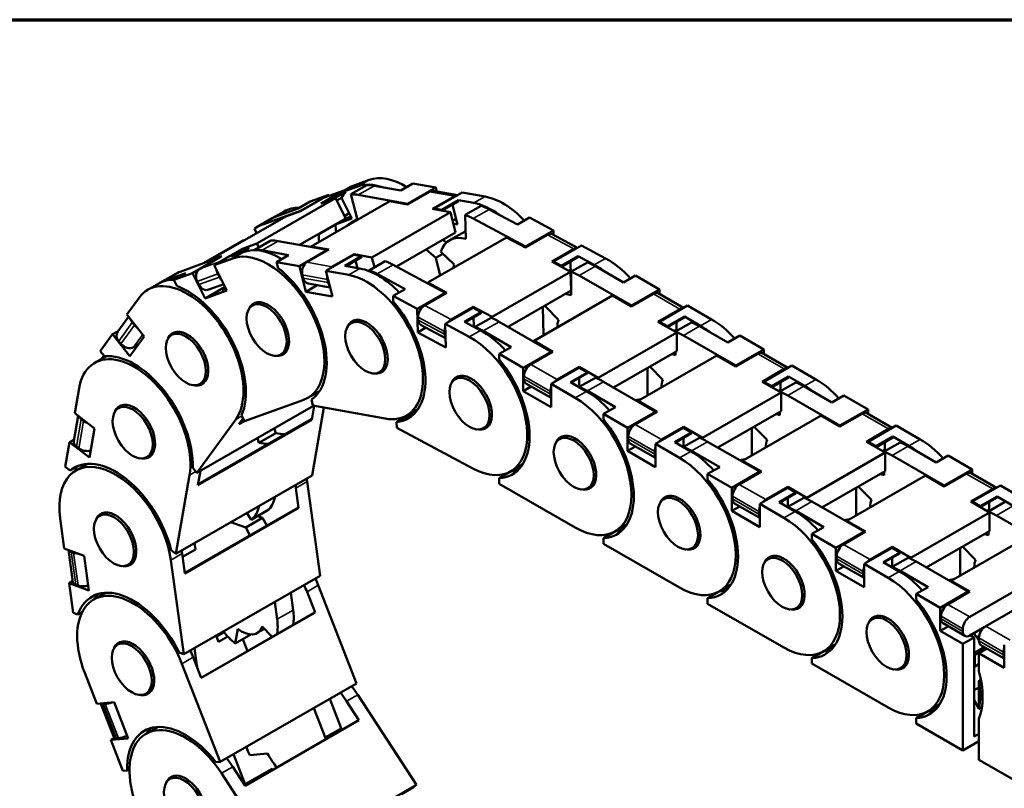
# Model space of a CAD drawing. Header units: millimetres. Extents: x 10 to 330, y 10 to 239.
# Tile 7 of 8: x 242 to 288, y 195 to 232. Entities that reach past the tile are written whole.
import ezdxf

# ---------------------------------------------------------------- set-up
doc = ezdxf.new("R2010")
doc.units = ezdxf.units.MM
doc.header["$LTSCALE"] = 0.3
for name, color, linetype, lineweight in [('경계(ISO)', 7, 'Continuous', 70), ('외형선(ISO)', 7, 'Continuous', 50), ('좁은 외형선(ISO)', 4, 'Continuous', 35)]:
    doc.layers.add(name, color=color, linetype=linetype, lineweight=lineweight)

msp = doc.modelspace()

# ---------------------------------------------------------------- linework, layer by layer
at = {"layer": '경계(ISO)'}
msp.add_line((186, 231.6), (330, 231.6), dxfattribs=at)
at = {"layer": '외형선(ISO)'}
for p, q in [((256.374, 222.977), (257.694, 223.737)), ((258.044, 223.754), (257.459, 223.54)), ((257.694, 223.737), (258.572, 224.058)), ((257.715, 223.381), (258.469, 223.815)), ((258.817, 223.786), (260.066, 223.561)), ((260.066, 223.561), (260.632, 223.887)), ((261.702, 223.694), (260.382, 222.934)), ((260.632, 223.887), (261.702, 223.694)), ((261.748, 223.513), (261.702, 223.694)), ((256.995, 223.196), (253.299, 221.068)), ((255.342, 222.592), (256.379, 223.189)), ((256.671, 223.363), (255.351, 222.603)), ((255.793, 223.043), (256.671, 223.363)), ((257.345, 223.542), (256.307, 222.945)), ((256.307, 222.945), (256.995, 223.196)), ((257.391, 223.564), (256.426, 223.211)), ((257.459, 223.54), (256.667, 223.084)), ((256.697, 223.31), (256.671, 223.363)), ((256.872, 223.151), (257.479, 223.5)), ((256.995, 223.196), (257.471, 222.245)), ((257.275, 223.217), (257.049, 223.087)), ((257.762, 222.245), (257.275, 223.217)), ((257.479, 223.5), (257.459, 223.54)), ((258.019, 222.18), (257.715, 223.381)), ((260.382, 222.934), (258.063, 223.351)), ((260.38, 222.906), (261.417, 223.503)), ((262.595, 223.291), (261.557, 222.694)), ((262.721, 223.338), (261.601, 223.539)), ((261.631, 222.71), (262.951, 223.47)), ((262.951, 223.47), (264.021, 223.277)), ((254.204, 222.343), (255.228, 222.717)), ((255.228, 222.717), (255.793, 223.043)), ((259.542, 223.057), (255.846, 220.929)), ((256.667, 223.084), (256.374, 222.977)), ((256.378, 222.97), (256.374, 222.977)), ((256.667, 223.084), (256.67, 223.077)), ((259.542, 223.057), (260.38, 222.906)), ((260.382, 222.934), (260.388, 222.911)), ((261.638, 222.68), (261.631, 222.71)), ((261.988, 222.645), (261.631, 222.71)), ((262.78, 223.101), (261.988, 222.645)), ((262.011, 222.613), (262.79, 223.061)), ((262.728, 221.958), (262.493, 222.89)), ((263.493, 222.973), (262.78, 223.101)), ((262.79, 223.061), (262.78, 223.101)), ((263.092, 222.409), (263.846, 222.844)), ((254.655, 222.341), (250.959, 220.213)), ((254.008, 222.251), (253.253, 221.817)), ((255.351, 222.603), (253.45, 221.909)), ((254.574, 222.577), (254.046, 222.273)), ((254.655, 222.341), (255.342, 222.592)), ((257.471, 222.245), (255.304, 220.998)), ((255.351, 222.603), (255.353, 222.598)), ((256.995, 221.965), (257.762, 222.245)), ((257.64, 222.487), (257.415, 222.358)), ((257.715, 222.339), (257.469, 222.249)), ((262.396, 222.543), (258.7, 220.415)), ((261.557, 222.694), (262.396, 222.543)), ((261.988, 222.645), (261.995, 222.616)), ((262.396, 222.543), (262.64, 221.578)), ((263.124, 221.284), (263.092, 222.409)), ((264.222, 222.673), (265.542, 221.964)), ((265.542, 221.964), (266.107, 222.29)), ((266.107, 222.29), (267.238, 221.683)), ((256.203, 221.509), (256.995, 221.965)), ((257.721, 222.051), (258.009, 222.218)), ((262.661, 222.223), (262.5, 222.131)), ((262.535, 221.993), (262.728, 221.958)), ((265.918, 220.923), (263.468, 222.239)), ((253.283, 221.551), (253.174, 221.768)), ((256.173, 221.498), (256.203, 221.509)), ((262.64, 221.578), (259.862, 219.978)), ((265.032, 221.356), (261.336, 219.228)), ((262.359, 221.217), (263.113, 221.651)), ((265.032, 221.356), (265.918, 220.881)), ((267.238, 221.683), (265.918, 220.923)), ((265.918, 220.881), (266.955, 221.478)), ((268.366, 220.864), (267.18, 221.501)), ((267.244, 221.466), (267.238, 221.683)), ((252.663, 221.224), (250.778, 220.138)), ((252.104, 220.456), (252.896, 220.912)), ((252.916, 220.873), (252.346, 220.545)), ((252.896, 220.912), (252.603, 220.805)), ((252.612, 220.816), (253.299, 221.068)), ((252.663, 221.224), (252.68, 221.203)), ((252.896, 220.912), (252.916, 220.873)), ((253.944, 221.209), (253.19, 220.775)), ((253.299, 221.068), (253.388, 220.889)), ((256.611, 220.763), (254.292, 221.18)), ((255.846, 220.929), (256.684, 220.778)), ((255.846, 220.929), (255.853, 220.899)), ((262.205, 221.102), (262.049, 221.237)), ((265.918, 220.923), (265.919, 220.881)), ((267.237, 220.214), (268.557, 220.974)), ((268.557, 220.974), (269.688, 220.367)), ((251.58, 220.431), (249.679, 219.737)), ((250.26, 219.671), (251.58, 220.431)), ((251.647, 220.464), (250.609, 219.867)), ((250.959, 220.213), (251.647, 220.464)), ((252.603, 220.805), (251.283, 220.045)), ((251.575, 220.219), (252.612, 220.816)), ((251.58, 220.431), (251.582, 220.427)), ((252.689, 220.67), (252.104, 220.456)), ((252.612, 220.816), (252.615, 220.81)), ((253.19, 220.775), (253.195, 220.753)), ((253.538, 220.745), (254.786, 220.521)), ((254.786, 220.521), (254.221, 220.195)), ((255.291, 220.002), (256.611, 220.763)), ((256.684, 220.778), (255.647, 220.181)), ((257.86, 220.538), (256.54, 219.778)), ((256.611, 220.763), (256.617, 220.739)), ((256.825, 219.969), (257.862, 220.566)), ((257.424, 220.018), (258.216, 220.474)), ((258.227, 220.433), (257.485, 220.007)), ((258.216, 220.474), (257.86, 220.538)), ((257.862, 220.566), (257.869, 220.536)), ((257.862, 220.566), (258.7, 220.415)), ((258.216, 220.474), (258.227, 220.433)), ((258.7, 220.415), (258.818, 219.948)), ((261.257, 220.781), (261.707, 220.392)), ((261.707, 220.392), (262.04, 220.583)), ((262.571, 220.077), (261.943, 220.675)), ((268.199, 220.81), (267.162, 220.213)), ((268.406, 220.468), (267.614, 220.012)), ((267.615, 219.975), (268.407, 220.431)), ((269.16, 220.063), (268.406, 220.468)), ((268.407, 220.431), (268.406, 220.468)), ((250.959, 220.213), (250.963, 220.206)), ((251.283, 220.045), (252.161, 220.366)), ((251.283, 220.045), (251.878, 218.857)), ((254.221, 220.195), (255.291, 220.002)), ((254.221, 220.195), (254.293, 219.908)), ((255.596, 218.795), (255.291, 220.002)), ((258.138, 219.889), (257.424, 220.018)), ((257.937, 220.267), (258.028, 219.909)), ((259.321, 220.238), (258.567, 219.803)), ((262.147, 218.751), (259.697, 220.067)), ((261.707, 220.392), (261.916, 219.562)), ((267.162, 220.213), (268.048, 219.737)), ((267.238, 220.171), (267.237, 220.214)), ((267.614, 220.012), (267.237, 220.214)), ((267.614, 220.012), (267.615, 219.975)), ((268.061, 219.563), (268.042, 220.22)), ((268.079, 219.743), (268.833, 220.178)), ((269.211, 219.992), (270.53, 219.232)), ((249.482, 219.645), (248.728, 219.211)), ((248.924, 219.303), (249.948, 219.677)), ((249.948, 219.677), (249.382, 219.351)), ((249.382, 219.351), (250.26, 219.671)), ((250.855, 218.483), (250.26, 219.671)), ((251.456, 219.631), (251.528, 219.488)), ((255.43, 219.586), (255.467, 219.441)), ((256.54, 219.778), (256.845, 218.571)), ((256.54, 219.778), (257.61, 219.585)), ((258.567, 219.803), (258.568, 219.767)), ((258.943, 219.633), (260.262, 218.924)), ((268.048, 219.737), (264.352, 217.609)), ((268.053, 219.825), (267.971, 219.778)), ((268.048, 219.737), (268.073, 218.851)), ((268.052, 219.567), (268.061, 219.563)), ((268.079, 218.636), (268.079, 219.743)), ((270.908, 218.146), (268.456, 219.558)), ((270.53, 219.232), (271.096, 219.558)), ((271.096, 219.558), (272.227, 218.906)), ((248.69, 219.189), (248.162, 218.885)), ((249.382, 219.351), (249.524, 219.069)), ((250.491, 219.278), (250.563, 219.135)), ((251.795, 219.024), (250.855, 218.483)), ((251.039, 218.894), (251.733, 219.148)), ((256.131, 219.103), (255.596, 218.795)), ((255.707, 219.179), (256.738, 218.994)), ((256.445, 219.047), (256.438, 219.043)), ((256.438, 219.043), (256.739, 218.989)), ((256.608, 219.374), (256.644, 219.229)), ((261.336, 219.228), (262.222, 218.752)), ((261.336, 219.228), (261.338, 219.186)), ((251.878, 218.857), (250.855, 218.483)), ((251.816, 218.982), (251.64, 218.881)), ((251.64, 218.881), (251.831, 218.951)), ((256.845, 218.571), (255.596, 218.795)), ((260.262, 218.924), (259.696, 218.598)), ((259.696, 218.598), (260.827, 217.991)), ((259.696, 218.598), (259.704, 218.335)), ((260.827, 217.991), (262.147, 218.751)), ((262.222, 218.752), (261.185, 218.155)), ((262.147, 218.751), (262.148, 218.71)), ((268.073, 218.851), (265.107, 217.143)), ((270.021, 218.613), (266.326, 216.485)), ((270.021, 218.613), (270.908, 218.103)), ((272.227, 218.906), (270.908, 218.146)), ((270.908, 218.103), (271.945, 218.7)), ((273.359, 218.038), (272.171, 218.722)), ((272.227, 218.689), (272.227, 218.906)), ((247.177, 217.719), (247.754, 218.513)), ((253.352, 218.304), (253.086, 218.152)), ((262.429, 217.487), (263.466, 218.084)), ((263.466, 218.084), (263.467, 218.042)), ((263.466, 218.084), (264.352, 217.609)), ((266.741, 218.084), (266.779, 216.746)), ((267.482, 217.477), (266.862, 218.095)), ((270.908, 218.146), (270.908, 218.103)), ((272.227, 217.386), (273.547, 218.146)), ((273.547, 218.146), (274.679, 217.494)), ((246.754, 216.922), (247.258, 217.617)), ((247.177, 217.719), (247.989, 216.696)), ((260.858, 216.883), (260.827, 217.991)), ((263.466, 218.042), (262.146, 217.282)), ((263.051, 217.384), (263.843, 217.84)), ((263.844, 217.803), (263.085, 217.366)), ((263.843, 217.84), (263.466, 218.042)), ((263.843, 217.84), (263.844, 217.803)), ((273.189, 217.983), (272.152, 217.386)), ((273.397, 217.625), (272.605, 217.169)), ((274.151, 217.19), (273.397, 217.625)), ((273.397, 217.588), (273.397, 217.625)), ((247.434, 217.345), (247.531, 217.222)), ((257.99, 217.47), (257.724, 217.318)), ((260.875, 217.594), (260.879, 217.461)), ((260.985, 217.246), (262.165, 216.612)), ((262.146, 217.282), (262.178, 216.175)), ((262.146, 217.282), (263.277, 216.675)), ((263.805, 216.979), (263.051, 217.384)), ((263.445, 217.172), (263.491, 217.198)), ((263.48, 217.593), (263.491, 217.198)), ((263.491, 217.198), (263.578, 217.152)), ((264.308, 217.572), (263.554, 217.137)), ((264.352, 217.609), (264.353, 217.553)), ((267.136, 215.974), (264.685, 217.386)), ((272.152, 217.386), (273.038, 216.875)), ((272.227, 217.342), (272.227, 217.386)), ((272.605, 217.169), (272.227, 217.386)), ((272.605, 217.132), (273.397, 217.588)), ((272.605, 217.169), (272.605, 217.132)), ((272.982, 216.92), (273.736, 217.355)), ((273.019, 216.942), (273.019, 217.371)), ((274.113, 217.169), (275.433, 216.409)), ((245.929, 215.999), (246.505, 216.793)), ((246.505, 216.793), (246.771, 216.946)), ((247.316, 215.77), (246.505, 216.793)), ((247.989, 216.696), (247.316, 215.77)), ((249.55, 216.915), (249.284, 216.762)), ((261.246, 217.106), (260.858, 216.883)), ((262.178, 216.175), (260.858, 216.883)), ((262.119, 216.926), (262.123, 216.793)), ((263.554, 217.137), (263.554, 217.114)), ((263.931, 216.952), (265.251, 216.191)), ((273.038, 216.875), (269.343, 214.747)), ((273.019, 217.013), (272.909, 216.95)), ((272.982, 216.908), (272.982, 216.92)), ((273.038, 216.875), (273.038, 216.003)), ((275.81, 215.323), (273.359, 216.734)), ((275.433, 216.409), (275.999, 216.734)), ((275.999, 216.734), (277.13, 216.083)), ((246.8, 216.472), (246.898, 216.349)), ((247.707, 216.309), (247.494, 216.186)), ((266.326, 216.485), (267.212, 215.974)), ((266.326, 216.485), (266.326, 216.441)), ((245.929, 215.999), (246.121, 215.756)), ((245.993, 215.633), (246.101, 215.782)), ((254.684, 215.994), (254.417, 215.841)), ((265.251, 216.191), (264.685, 215.866)), ((264.685, 215.866), (265.816, 215.214)), ((264.685, 215.866), (264.685, 215.607)), ((265.816, 215.214), (267.136, 215.974)), ((267.212, 215.974), (266.175, 215.377)), ((267.136, 215.974), (267.136, 215.931)), ((273.038, 216.003), (270.062, 214.289)), ((274.924, 215.79), (271.228, 213.661)), ((272.982, 215.812), (272.982, 215.971)), ((274.924, 215.79), (275.81, 215.279)), ((277.13, 216.083), (275.81, 215.323)), ((275.81, 215.279), (276.847, 215.877)), ((278.262, 215.214), (277.073, 215.899)), ((277.13, 215.866), (277.13, 216.083)), ((246.193, 215.749), (245.665, 215.445)), ((275.81, 215.323), (275.81, 215.279)), ((277.13, 214.563), (278.45, 215.323)), ((278.45, 215.323), (279.581, 214.671)), ((259.322, 215.16), (259.055, 215.007)), ((262.89, 214.839), (262.624, 214.686)), ((265.816, 214.124), (265.816, 215.214)), ((268.456, 215.214), (267.136, 214.454)), ((267.419, 214.66), (268.456, 215.258)), ((268.041, 214.541), (268.833, 214.997)), ((268.833, 214.961), (268.073, 214.523)), ((268.456, 215.258), (268.456, 215.214)), ((268.456, 215.258), (269.343, 214.747)), ((268.833, 214.997), (268.456, 215.214)), ((268.833, 214.997), (268.833, 214.961)), ((271.662, 215.211), (271.662, 213.911)), ((272.384, 214.653), (271.765, 215.27)), ((278.092, 215.16), (277.055, 214.563)), ((250.882, 214.605), (250.615, 214.451)), ((265.854, 214.822), (265.854, 214.691)), ((265.948, 214.483), (267.136, 213.799)), ((267.136, 214.454), (267.136, 213.364)), ((267.136, 214.454), (268.268, 213.803)), ((268.796, 214.107), (268.041, 214.541)), ((268.384, 214.344), (268.456, 214.386)), ((269.211, 214.748), (268.456, 214.314)), ((268.456, 214.743), (268.456, 214.386)), ((268.456, 214.386), (268.518, 214.35)), ((269.343, 214.747), (269.343, 214.691)), ((272.039, 213.151), (269.588, 214.563)), ((277.055, 214.563), (277.941, 214.052)), ((277.13, 214.519), (277.13, 214.563)), ((277.507, 214.345), (277.13, 214.563)), ((278.299, 214.802), (277.507, 214.345)), ((277.507, 214.309), (278.299, 214.765)), ((277.884, 214.097), (278.639, 214.531)), ((277.922, 214.119), (277.922, 214.548)), ((279.053, 214.367), (278.299, 214.802)), ((278.299, 214.765), (278.299, 214.802)), ((244.728, 213.086), (244.932, 214.255)), ((256.218, 214.108), (255.69, 213.804)), ((266.194, 214.341), (265.816, 214.124)), ((267.136, 213.364), (265.816, 214.124)), ((267.099, 214.105), (267.099, 213.974)), ((268.456, 214.314), (268.456, 214.302)), ((268.833, 214.128), (270.153, 213.368)), ((277.941, 214.052), (274.245, 211.924)), ((277.507, 214.345), (277.507, 214.309)), ((277.922, 214.19), (277.812, 214.127)), ((277.884, 214.085), (277.884, 214.097)), ((277.941, 214.052), (277.941, 213.18)), ((280.713, 212.499), (278.261, 213.911)), ((279.016, 214.345), (280.336, 213.585)), ((280.336, 213.585), (280.901, 213.911)), ((280.901, 213.911), (282.033, 213.26)), ((247.053, 213.475), (246.787, 213.322)), ((255.494, 213.712), (252.715, 212.697)), ((255.859, 213.722), (255.931, 213.435)), ((271.353, 213.733), (271.104, 213.69)), ((271.228, 213.661), (272.114, 213.151)), ((271.228, 213.661), (271.228, 213.618)), ((244.728, 213.086), (245.655, 212.355)), ((255.955, 213.431), (250.472, 210.273)), ((255.872, 212.773), (255.986, 213.425)), ((256.447, 213.342), (255.891, 210.154)), ((259.321, 212.825), (255.931, 213.435)), ((260.431, 212.984), (259.865, 212.659)), ((260.856, 213.274), (260.328, 212.97)), ((260.43, 213.028), (260.431, 212.984)), ((270.153, 213.368), (269.588, 213.042)), ((269.588, 213.042), (270.719, 212.391)), ((269.588, 213.042), (269.588, 212.784)), ((270.719, 212.391), (272.039, 213.151)), ((272.114, 213.151), (271.077, 212.554)), ((272.039, 213.151), (272.039, 213.108)), ((277.941, 213.18), (274.965, 211.466)), ((277.884, 212.989), (277.884, 213.148)), ((282.033, 213.26), (280.713, 212.499)), ((280.713, 212.456), (281.75, 213.053)), ((283.165, 212.391), (281.976, 213.075)), ((282.033, 213.043), (282.033, 213.26)), ((244.686, 211.775), (244.892, 212.956)), ((245.036, 212.798), (245.148, 212.711)), ((252.297, 212.787), (250.472, 210.273)), ((250.517, 209.689), (255.872, 212.773)), ((255.841, 212.797), (250.525, 209.736)), ((252.441, 212.562), (252.644, 212.841)), ((252.441, 212.562), (252.707, 212.715)), ((252.687, 212.753), (252.503, 212.647)), ((252.574, 212.979), (252.715, 212.697)), ((255.872, 212.773), (255.841, 212.797)), ((259.865, 212.659), (259.873, 212.396)), ((264.221, 212.528), (263.955, 212.375)), ((279.827, 212.966), (276.131, 210.838)), ((279.827, 212.966), (280.713, 212.456)), ((245.655, 212.355), (245.417, 210.991)), ((253.389, 211.688), (254.181, 212.144)), ((254.181, 212.144), (254.113, 212.37)), ((263.453, 210.472), (259.873, 212.396)), ((270.719, 211.301), (270.719, 212.391)), ((273.359, 212.391), (272.039, 211.631)), ((272.322, 211.837), (273.359, 212.434)), ((272.944, 211.718), (273.736, 212.174)), ((273.736, 212.137), (272.976, 211.7)), ((273.359, 212.434), (273.359, 212.391)), ((273.359, 212.434), (274.245, 211.924)), ((273.736, 212.174), (273.359, 212.391)), ((273.736, 212.174), (273.736, 212.137)), ((276.564, 212.388), (276.564, 211.088)), ((277.287, 211.83), (276.668, 212.447)), ((280.713, 212.499), (280.713, 212.456)), ((282.994, 212.337), (281.957, 211.739)), ((282.033, 211.739), (283.353, 212.499)), ((283.353, 212.499), (284.484, 211.848)), ((244.286, 210.552), (244.49, 211.721)), ((244.49, 211.721), (244.698, 211.841)), ((245.417, 210.991), (244.49, 211.721)), ((253.321, 211.914), (253.389, 211.688)), ((267.793, 212.016), (267.527, 211.862)), ((270.757, 211.999), (270.757, 211.868)), ((270.851, 211.66), (272.039, 210.975)), ((272.039, 211.631), (272.039, 210.541)), ((272.039, 211.631), (273.17, 210.979)), ((273.698, 211.283), (272.944, 211.718)), ((274.113, 211.925), (273.359, 211.491)), ((273.359, 211.92), (273.359, 211.562)), ((274.245, 211.924), (274.245, 211.867)), ((276.942, 210.328), (274.49, 211.739)), ((281.957, 211.739), (282.844, 211.229)), ((282.033, 211.696), (282.033, 211.739)), ((282.41, 211.522), (282.033, 211.739)), ((283.202, 211.978), (282.41, 211.522)), ((282.41, 211.486), (283.202, 211.942)), ((282.787, 211.274), (283.541, 211.708)), ((282.825, 211.295), (282.825, 211.725)), ((283.956, 211.544), (283.202, 211.978)), ((283.202, 211.942), (283.202, 211.978)), ((244.812, 211.512), (244.923, 211.424)), ((248.385, 211.165), (248.118, 211.011)), ((271.096, 211.518), (270.719, 211.301)), ((272.039, 210.541), (270.719, 211.301)), ((272.001, 211.282), (272.001, 211.151)), ((273.286, 211.521), (273.359, 211.562)), ((273.383, 211.549), (273.31, 211.507)), ((273.342, 211.489), (273.397, 211.52)), ((273.359, 211.562), (273.421, 211.527)), ((273.359, 211.491), (273.359, 211.479)), ((273.397, 211.52), (273.397, 211.541)), ((273.397, 211.52), (273.403, 211.517)), ((273.736, 211.305), (275.056, 210.545)), ((282.844, 211.229), (279.148, 209.101)), ((282.41, 211.522), (282.41, 211.486)), ((282.825, 211.367), (282.714, 211.303)), ((282.787, 211.262), (282.787, 211.274)), ((282.844, 211.229), (282.844, 210.357)), ((283.918, 211.522), (285.238, 210.762)), ((245.31, 210.682), (244.782, 210.378)), ((276.256, 210.91), (276.006, 210.866)), ((276.131, 210.838), (277.017, 210.328)), ((276.131, 210.838), (276.131, 210.795)), ((285.615, 209.676), (283.164, 211.088)), ((285.238, 210.762), (285.804, 211.088)), ((285.804, 211.088), (286.935, 210.436)), ((244.286, 210.552), (244.507, 210.379)), ((244.507, 210.379), (244.92, 210.617)), ((244.763, 210.366), (244.794, 210.544)), ((250.28, 210.516), (250.472, 210.273)), ((250.517, 209.689), (250.635, 210.367)), ((265.251, 210.346), (264.685, 210.02)), ((265.756, 210.642), (265.228, 210.338)), ((265.251, 210.351), (265.251, 210.346)), ((275.056, 210.545), (274.49, 210.219)), ((274.49, 210.219), (275.622, 209.568)), ((274.49, 210.219), (274.49, 209.96)), ((275.622, 209.568), (276.942, 210.328)), ((277.017, 210.328), (275.98, 209.731)), ((276.942, 210.328), (276.942, 210.284)), ((282.844, 210.357), (279.867, 208.643)), ((282.787, 210.166), (282.787, 210.324)), ((286.935, 210.436), (285.615, 209.676)), ((285.615, 209.633), (286.652, 210.23)), ((288.067, 209.568), (286.879, 210.252)), ((286.935, 210.22), (286.935, 210.436)), ((250.125, 210.164), (249.48, 206.462)), ((255.891, 210.154), (249.48, 206.462)), ((255.657, 209.859), (256.27, 205.425)), ((264.685, 210.02), (264.685, 209.761)), ((268.268, 207.698), (264.685, 209.761)), ((284.729, 210.143), (281.033, 208.015)), ((284.729, 210.143), (285.615, 209.633)), ((255.258, 208.621), (255.129, 209.555)), ((269.124, 209.705), (268.858, 209.551)), ((275.622, 208.478), (275.622, 209.568)), ((278.261, 209.568), (276.942, 208.808)), ((277.224, 209.014), (278.261, 209.611)), ((277.847, 208.894), (278.639, 209.35)), ((278.639, 209.314), (277.878, 208.876)), ((278.261, 209.611), (278.261, 209.568)), ((278.261, 209.611), (279.148, 209.101)), ((278.639, 209.35), (278.261, 209.568)), ((278.639, 209.35), (278.639, 209.314)), ((281.467, 209.564), (281.467, 208.265)), ((282.19, 209.007), (281.571, 209.624)), ((285.615, 209.676), (285.615, 209.633)), ((287.897, 209.513), (286.86, 208.916)), ((286.935, 208.916), (288.255, 209.676)), ((288.255, 209.676), (289.387, 209.025)), ((272.696, 209.192), (272.429, 209.039)), ((275.659, 209.175), (275.659, 209.045)), ((275.754, 208.836), (276.942, 208.152)), ((278.601, 208.46), (277.847, 208.894)), ((279.016, 209.102), (278.261, 208.668)), ((278.261, 209.097), (278.261, 208.739)), ((279.148, 209.101), (279.148, 209.044)), ((281.844, 207.505), (279.393, 208.916)), ((286.86, 208.916), (287.746, 208.406)), ((286.935, 208.873), (286.935, 208.916)), ((287.312, 208.699), (286.935, 208.916)), ((288.104, 209.155), (287.312, 208.699)), ((287.312, 208.663), (288.104, 209.119)), ((287.69, 208.45), (288.444, 208.885)), ((287.727, 208.472), (287.727, 208.902)), ((288.859, 208.721), (288.104, 209.155)), ((288.104, 209.119), (288.104, 209.155)), ((246.17, 208.408), (245.904, 208.255)), ((255.227, 208.633), (249.899, 205.565)), ((249.903, 205.538), (255.258, 208.621)), ((253.029, 208.059), (252.82, 208.385)), ((253.783, 208.493), (253.029, 208.059)), ((255.258, 208.621), (255.227, 208.633)), ((275.999, 208.695), (275.622, 208.478)), ((276.942, 207.718), (275.622, 208.478)), ((276.904, 208.459), (276.904, 208.328)), ((276.942, 208.808), (276.942, 207.718)), ((276.942, 208.808), (278.073, 208.156)), ((278.189, 208.697), (278.261, 208.739)), ((278.285, 208.725), (278.213, 208.684)), ((278.244, 208.665), (278.299, 208.697)), ((278.261, 208.739), (278.323, 208.703)), ((278.261, 208.668), (278.261, 208.656)), ((278.299, 208.697), (278.299, 208.717)), ((278.299, 208.697), (278.306, 208.693)), ((278.639, 208.482), (279.959, 207.722)), ((287.746, 208.406), (284.05, 206.278)), ((287.312, 208.699), (287.312, 208.663)), ((287.727, 208.544), (287.617, 208.48)), ((287.69, 208.438), (287.69, 208.45)), ((287.746, 208.406), (287.746, 207.534)), ((244.238, 206.718), (244.044, 208.118)), ((252.075, 207.956), (252.77, 207.695)), ((252.77, 207.695), (253.562, 208.151)), ((253.562, 208.151), (253.336, 208.236)), ((253.761, 207.789), (253.562, 208.151)), ((281.158, 208.087), (280.909, 208.043)), ((281.033, 208.015), (281.92, 207.505)), ((281.033, 208.015), (281.033, 207.971)), ((290.518, 206.853), (288.067, 208.265)), ((252.77, 207.695), (252.969, 207.333)), ((270.153, 207.523), (269.588, 207.197)), ((270.659, 207.819), (270.131, 207.515)), ((270.153, 207.528), (270.153, 207.523)), ((279.959, 207.722), (279.393, 207.396)), ((280.524, 206.744), (281.844, 207.505)), ((281.92, 207.505), (280.882, 206.907)), ((281.844, 207.505), (281.844, 207.461)), ((287.746, 207.534), (284.77, 205.82)), ((287.69, 207.343), (287.69, 207.501)), ((250.406, 206.665), (250.363, 206.971)), ((269.588, 207.197), (269.588, 206.938)), ((279.393, 207.396), (280.524, 206.744)), ((279.393, 207.396), (279.393, 207.137)), ((289.632, 207.32), (285.936, 205.192)), ((244.238, 206.718), (245.167, 206.37)), ((244.645, 205.135), (244.436, 206.644)), ((244.56, 206.553), (244.672, 206.511)), ((249.259, 206.635), (249.48, 206.462)), ((250.406, 206.665), (249.796, 206.314)), ((273.17, 204.875), (269.588, 206.938)), ((274.026, 206.882), (273.76, 206.728)), ((280.524, 205.654), (280.524, 206.744)), ((283.164, 206.744), (281.844, 205.984)), ((282.127, 206.191), (283.164, 206.788)), ((282.749, 206.071), (283.541, 206.527)), ((283.164, 206.788), (283.164, 206.744)), ((283.164, 206.788), (284.05, 206.278)), ((283.541, 206.527), (283.164, 206.744)), ((283.541, 206.527), (283.541, 206.491)), ((286.37, 206.741), (286.37, 205.441)), ((287.092, 206.184), (286.473, 206.801)), ((292.582, 206.815), (286.812, 203.493)), ((245.167, 206.37), (245.393, 204.736)), ((247.502, 206.097), (247.235, 205.944)), ((249.246, 206.167), (249.859, 201.733)), ((249.903, 205.538), (249.774, 206.471)), ((277.598, 206.369), (277.332, 206.216)), ((280.562, 206.352), (280.562, 206.221)), ((283.503, 205.637), (282.749, 206.071)), ((283.541, 206.491), (282.781, 206.053)), ((283.918, 206.279), (283.164, 205.844)), ((283.164, 206.274), (283.164, 205.916)), ((284.05, 206.278), (284.05, 206.221)), ((286.747, 204.681), (284.295, 206.093)), ((287.567, 203.058), (293.337, 206.381)), ((280.902, 205.872), (280.524, 205.654)), ((281.844, 204.894), (280.524, 205.654)), ((280.656, 206.013), (281.844, 205.329)), ((281.806, 205.635), (281.806, 205.505)), ((281.844, 205.984), (281.844, 204.894)), ((281.844, 205.984), (282.976, 205.333)), ((283.092, 205.874), (283.164, 205.916)), ((283.188, 205.902), (283.115, 205.86)), ((283.147, 205.842), (283.202, 205.874)), ((283.164, 205.916), (283.226, 205.88)), ((283.164, 205.844), (283.164, 205.832)), ((283.202, 205.874), (283.202, 205.894)), ((283.202, 205.874), (283.209, 205.87)), ((283.541, 205.659), (284.861, 204.898)), ((244.464, 205.084), (244.638, 205.185)), ((256.27, 205.425), (249.859, 201.733)), ((286.061, 205.264), (285.811, 205.22)), ((285.936, 205.192), (286.822, 204.681)), ((285.936, 205.192), (285.936, 205.148)), ((245.393, 204.736), (244.464, 205.084)), ((244.657, 203.684), (244.464, 205.084)), ((244.773, 205.013), (244.885, 204.971)), ((256.03, 203.705), (255.651, 204.678)), ((256.179, 204.982), (257.976, 200.363)), ((275.056, 204.699), (274.49, 204.374)), ((275.561, 204.996), (275.033, 204.692)), ((275.056, 204.705), (275.056, 204.699)), ((284.861, 204.898), (284.295, 204.573)), ((285.427, 203.921), (286.747, 204.681)), ((286.822, 204.681), (285.785, 204.084)), ((286.747, 204.681), (286.747, 204.638)), ((246.149, 204.614), (245.621, 204.31)), ((254.135, 204.195), (254.247, 203.38)), ((255.002, 203.814), (254.889, 204.629)), ((274.49, 204.374), (274.49, 204.115)), ((284.295, 204.573), (285.427, 203.921)), ((284.295, 204.573), (284.295, 204.314)), ((278.073, 202.052), (274.49, 204.115)), ((278.929, 204.058), (278.663, 203.905)), ((285.427, 202.831), (285.427, 203.921)), ((244.657, 203.684), (244.878, 203.601)), ((244.878, 203.601), (245.079, 203.717)), ((256.002, 203.703), (250.67, 200.632)), ((250.674, 200.622), (256.03, 203.705)), ((256.03, 203.705), (256.002, 203.703)), ((282.501, 203.546), (282.235, 203.393)), ((285.465, 203.529), (285.465, 203.398)), ((252.393, 202.932), (252.276, 202.247)), ((253.307, 202.736), (253.649, 202.933)), ((254.02, 202.561), (253.549, 203.033)), ((285.804, 203.048), (285.427, 202.831)), ((286.492, 202.218), (285.427, 202.831)), ((285.559, 203.19), (286.586, 202.598)), ((286.492, 202.937), (286.492, 202.807)), ((286.812, 202.621), (287.524, 203.03)), ((247.01, 202.34), (246.743, 202.187)), ((251.492, 202.324), (251.381, 202.61)), ((251.746, 202.773), (251.396, 202.571)), ((251.922, 202.572), (251.492, 202.324)), ((253.006, 202.668), (252.276, 202.247)), ((252.848, 201.886), (252.628, 202.45)), ((287.02, 202.522), (286.492, 202.218)), ((286.83, 202.631), (287.02, 202.522)), ((287.002, 202.729), (287.246, 202.405)), ((287.02, 197.861), (287.02, 202.522)), ((287.256, 202.598), (287.147, 202.536)), ((287.167, 202.511), (287.249, 202.558)), ((287.246, 202.372), (287.246, 202.503)), ((250.363, 202.023), (250.476, 201.208)), ((279.959, 201.876), (279.393, 201.55)), ((280.464, 202.173), (279.936, 201.869)), ((279.959, 201.882), (279.959, 201.876)), ((286.492, 202.218), (286.492, 197.204)), ((287.501, 202.067), (287.02, 201.79)), ((287.59, 202.02), (287.057, 201.713)), ((287.246, 201.783), (287.623, 202.001)), ((287.34, 202.164), (288.441, 201.53)), ((287.495, 202.075), (287.501, 202.067)), ((287.501, 202.067), (287.501, 201.969)), ((288.441, 202.185), (288.441, 201.095)), ((249.639, 201.816), (249.859, 201.733)), ((250.674, 200.622), (250.296, 201.594)), ((279.393, 201.55), (279.393, 201.292)), ((287.057, 201.713), (287.057, 201.165)), ((288.441, 201.095), (287.246, 201.783)), ((287.246, 200.943), (287.246, 201.783)), ((288.403, 201.837), (288.403, 201.706)), ((249.768, 201.29), (251.565, 196.671)), ((282.976, 199.228), (279.393, 201.292)), ((283.832, 201.235), (283.565, 201.082)), ((287.02, 201.203), (287.057, 201.165)), ((287.057, 201.165), (287.246, 201.274)), ((245.767, 199.401), (245.2, 200.86)), ((287.246, 200.487), (287.34, 200.541)), ((287.246, 199.156), (287.246, 200.487)), ((248.341, 200.029), (248.074, 199.876)), ((257.976, 200.363), (251.565, 196.671)), ((287.246, 200.176), (287.02, 200.046)), ((257.256, 198.259), (256.719, 199.64)), ((258.039, 199.826), (260.796, 195.593)), ((245.767, 199.401), (246.583, 199.478)), ((246.586, 197.795), (245.962, 199.399)), ((246.064, 199.379), (246.162, 199.388)), ((246.583, 199.478), (247.245, 197.777)), ((255.965, 199.205), (256.502, 197.825)), ((258.091, 198.631), (257.511, 199.522)), ((285.367, 199.349), (284.839, 199.045)), ((287.244, 199.162), (287.246, 199.163)), ((287.388, 199.238), (287.246, 199.156)), ((252.736, 195.547), (258.091, 198.631)), ((284.861, 199.053), (284.295, 198.727)), ((284.295, 198.727), (284.295, 198.468)), ((284.861, 199.058), (284.861, 199.053)), ((287.246, 196.769), (287.246, 198.7)), ((248.607, 198.294), (248.079, 197.99)), ((286.492, 197.204), (284.295, 198.468)), ((246.429, 197.7), (246.588, 197.791)), ((247.245, 197.777), (246.429, 197.7)), ((246.688, 197.775), (246.786, 197.784)), ((287.246, 197.991), (287.02, 197.861)), ((246.997, 196.241), (246.429, 197.7)), ((286.492, 197.204), (287.246, 197.638)), ((252.194, 197.034), (252.731, 195.653)), ((253.791, 197.066), (252.962, 196.988)), ((247.19, 196.26), (247.303, 196.325)), ((251.371, 196.653), (251.565, 196.671)), ((252.736, 195.547), (252.156, 196.438)), ((254.01, 196.346), (252.744, 195.617)), ((254.041, 196.298), (254.01, 196.346)), ((289.572, 195.43), (287.246, 196.769)), ((246.997, 196.241), (247.19, 196.26)), ((249.468, 196.02), (249.202, 195.867)), ((251.628, 196.134), (254.385, 191.901)), ((260.796, 195.593), (254.385, 191.901)), ((260.088, 195.15), (260.654, 195.476)), ((260.654, 195.476), (260.796, 195.593))]:
    msp.add_line(p, q, dxfattribs=at)
for centre, major_axis, ratio, start_param, end_param in [((260.238, 220.731), (-1.863, 3.235), 0.578093, 5.460107, 6.182986), ((259.71, 220.427), (-1.863, 3.235), 0.578093, 5.697612, 6.182986), ((259.673, 220.406), (-1.863, 3.235), 0.578093, 5.829663, 5.973011), ((256.582, 222.785), (-0.156, 0.426), 0.811878, 0, 0.140266), ((259.71, 220.427), (-1.916, 3.328), 0.578093, 0.181281, 0.329576), ((257.547, 223.138), (-0.156, 0.426), 0.811878, 6.269496, 6.423451), ((258.918, 219.971), (-1.863, 3.235), 0.578093, 5.829663, 5.973011), ((261.521, 223.093), (0.08, 0.446), 0.733484, 0, 0.553854), ((262.698, 222.881), (0.08, 0.446), 0.733484, 0.213565, 0.553854), ((264.876, 219.897), (1.863, -3.235), 0.578093, 1.972485, 2.68807), ((256.437, 219.342), (-1.863, 3.235), 0.578093, 5.950231, 6.283185), ((264.348, 219.593), (-1.863, 3.235), 0.578093, 5.367938, 5.829663), ((264.311, 219.572), (1.863, -3.235), 0.578093, 2.391595, 2.534942), ((255.871, 219.016), (-1.863, 3.235), 0.578093, 6.182986, 6.283185), ((255.909, 219.038), (-1.863, 3.235), 0.578093, 6.121234, 6.287704), ((263.556, 219.137), (-1.863, 3.235), 0.578093, 5.533188, 5.676535), ((255.116, 218.582), (-1.863, 3.235), 0.578093, 6.182986, 6.326334), ((259.71, 220.427), (-1.916, 3.328), 0.578093, 0.795466, 0.907852), ((258.918, 219.971), (-1.198, 2.08), 0.578093, 6.106945, 6.459426), ((258.918, 219.971), (1.916, -3.328), 0.578093, 3.937058, 4.049444), ((263.556, 219.137), (-1.198, 2.08), 0.578093, 5.757281, 6.754918), ((264.311, 219.572), (-1.198, 2.08), 0.578093, 6.282631, 6.283185), ((266.966, 221.101), (0.215, 0.399), 0.597038, 0, 0.766096), ((255.147, 217.799), (-1.916, 3.328), 0.578093, 0.181281, 0.275864), ((255.147, 217.8), (-1.863, 3.235), 0.578093, 5.829663, 5.973011), ((253.827, 217.039), (-1.863, 3.235), 0.578093, 3.041394, 6.182986), ((254.355, 217.343), (-1.863, 3.235), 0.578093, 5.460107, 6.182986), ((254.393, 217.365), (-1.863, 3.235), 0.578093, 5.829663, 5.973011), ((268.21, 220.433), (0.215, 0.399), 0.597038, 0.293525, 0.766096), ((251.777, 219.815), (-0.156, 0.426), 0.811878, 0.140266, 0.294221), ((255.751, 219.77), (-0.08, -0.446), 0.733484, 3.695447, 5.266243), ((256.928, 219.558), (0.08, 0.446), 0.733484, 0.553854, 0.894144), ((259.785, 216.966), (-1.863, 3.235), 0.578093, 5.533188, 5.676535), ((263.556, 219.137), (-0.732, 1.271), 0.578093, 0.471733, 0.62827), ((268.456, 216.505), (-1.916, 3.328), 0.578093, 5.814668, 5.821027), ((269.211, 216.94), (1.863, -3.235), 0.578093, 2.358126, 2.501474), ((269.248, 216.961), (-1.863, 3.235), 0.578093, 5.330901, 5.533188), ((269.776, 217.265), (1.863, -3.235), 0.578093, 1.934365, 2.391595), ((250.025, 215.65), (-1.863, 3.235), 0.578093, 3.394463, 6.536056), ((251.345, 216.41), (-1.863, 3.235), 0.578093, 6.182986, 6.283185), ((250.812, 219.463), (-0.156, 0.426), 0.811878, 0.140266, 1.711062), ((251.777, 219.815), (-0.156, 0.426), 0.811878, 1.298833, 1.711062), ((251.848, 219.673), (-0.156, 0.426), 0.811878, 1.711062, 2.123291), ((253.827, 217.04), (1.943, -3.374), 0.578093, 0.046508, 2.18804), ((256.928, 219.558), (0.08, 0.446), 0.733484, 1.690617, 2.124651), ((258.465, 216.205), (1.863, -3.235), 0.578093, 5.829663, 8.971256), ((258.993, 216.509), (-1.863, 3.235), 0.578093, 5.114078, 5.829663), ((259.031, 216.531), (1.863, -3.235), 0.578093, 2.391595, 2.534942), ((268.456, 216.505), (-1.863, 3.235), 0.578093, 5.499719, 5.643066), ((250.553, 215.954), (-1.863, 3.235), 0.578093, 5.950231, 6.283185), ((250.591, 215.976), (-1.863, 3.235), 0.578093, 6.182986, 6.298836), ((250.025, 215.65), (1.943, -3.374), 0.578093, 0.399831, 2.541363), ((250.883, 219.32), (0.156, -0.426), 0.811878, 4.852655, 6.283185), ((255.788, 219.625), (-0.08, -0.446), 0.733484, 5.266243, 6.283185), ((256.965, 219.413), (0.08, 0.446), 0.733484, 2.124651, 2.558684), ((269.211, 216.94), (-1.198, 2.08), 0.578093, 6.229445, 6.238967), ((268.456, 216.505), (-1.198, 2.08), 0.578093, 5.723812, 5.897601), ((271.945, 218.329), (0.226, 0.393), 0.578092, 0, 0.783465), ((253.827, 217.039), (-0.692, 1.202), 0.578093, 2.724811, 6.693747), ((258.465, 216.206), (1.943, -3.374), 0.578093, 6.033218, 8.17475), ((261.196, 217.779), (-0.215, -0.399), 0.597038, 3.907689, 5.478485), ((268.456, 216.505), (-1.198, 2.08), 0.578093, 0.385584, 0.438264), ((273.189, 217.612), (0.226, 0.393), 0.578092, 0.294473, 0.783465), ((247.755, 217.529), (-0.367, 0.266), 0.790022, 0.813359, 1.231334), ((247.852, 217.407), (-0.367, 0.266), 0.790022, 1.231334, 1.64931), ((258.465, 216.205), (-0.692, 1.202), 0.578093, 2.72513, 6.694607), ((261.2, 217.646), (-0.215, -0.399), 0.597038, 5.478485, 6.283185), ((262.44, 217.111), (0.215, 0.399), 0.597038, 0.766096, 1.238667), ((264.685, 214.334), (-1.863, 3.235), 0.578093, 5.499719, 5.643066), ((268.456, 216.505), (-0.732, 1.271), 0.578093, 0.438264, 0.777466), ((274.113, 214.117), (1.863, -3.235), 0.578093, 2.358126, 2.501474), ((274.151, 214.138), (-1.863, 3.235), 0.578093, 5.330814, 5.499719), ((274.679, 214.442), (1.863, -3.235), 0.578093, 1.934354, 2.358126), ((247.121, 216.656), (-0.367, 0.266), 0.790022, 0, 1.231334), ((250.025, 215.65), (-0.692, 1.202), 0.578093, 2.725488, 6.693721), ((262.44, 217.111), (0.215, 0.399), 0.597038, 1.854928, 2.336892), ((262.443, 216.978), (-0.215, -0.399), 0.597038, 5.478485, 5.960449), ((263.931, 213.899), (1.863, -3.235), 0.578093, 2.358126, 2.501474), ((263.893, 213.878), (-1.863, 3.235), 0.578093, 5.075958, 5.533188), ((273.359, 213.682), (-1.916, 3.328), 0.578093, 5.781199, 5.789218), ((273.359, 213.682), (-1.863, 3.235), 0.578093, 5.499719, 5.643066), ((247.218, 216.533), (0.367, -0.266), 0.790022, 4.372927, 5.943723), ((263.365, 213.574), (1.863, -3.235), 0.578093, 5.533188, 8.67478), ((247.528, 212.21), (-1.863, 3.235), 0.578093, 3.747762, 6.889355), ((247.528, 212.21), (-1.943, 3.374), 0.578093, 3.894493, 6.036026), ((248.056, 212.514), (-1.863, 3.235), 0.578093, 6.268999, 6.283185), ((273.359, 213.682), (1.198, -2.08), 0.578093, 2.582219, 2.701738), ((276.847, 215.506), (0.226, 0.393), 0.578092, 0, 0.783465), ((263.365, 213.574), (1.943, -3.374), 0.578093, 5.999749, 8.141281), ((266.175, 215.006), (-0.226, -0.393), 0.578092, 3.925058, 5.495854), ((263.365, 213.574), (-0.692, 1.202), 0.578093, 2.727862, 6.696389), ((278.092, 214.789), (0.226, 0.393), 0.578092, 0.294473, 0.783465), ((266.175, 214.876), (-0.226, -0.393), 0.578092, 5.495854, 6.283185), ((267.419, 214.29), (0.226, 0.393), 0.578092, 0.783465, 1.272458), ((269.588, 211.51), (-1.863, 3.235), 0.578093, 5.499719, 5.643066), ((273.359, 213.682), (-0.732, 1.271), 0.578093, 0.438264, 0.777466), ((279.016, 211.293), (1.863, -3.235), 0.578093, 2.358126, 2.501474), ((279.581, 211.619), (1.863, -3.235), 0.578093, 1.934354, 2.358126), ((254.355, 217.343), (1.863, -3.235), 0.578093, 0, 0.013515), ((267.419, 214.29), (0.226, 0.393), 0.578092, 1.864304, 2.354262), ((267.419, 214.159), (-0.226, -0.393), 0.578092, 5.495854, 5.985812), ((268.833, 211.076), (1.863, -3.235), 0.578093, 2.358126, 2.501474), ((268.796, 211.054), (-1.863, 3.235), 0.578093, 5.075947, 5.499719), ((278.261, 210.859), (-1.916, 3.328), 0.578093, 5.781199, 5.789218), ((278.261, 210.859), (-1.863, 3.235), 0.578093, 5.499719, 5.643066), ((279.053, 211.315), (-1.863, 3.235), 0.578093, 5.330814, 5.499719), ((247.528, 212.21), (-0.692, 1.202), 0.578093, 2.726374, 6.694117), ((268.268, 210.75), (1.863, -3.235), 0.578093, 5.499719, 8.641311), ((259.031, 216.531), (1.943, -3.374), 0.578093, 6.033218, 6.137656), ((258.993, 216.509), (1.863, -3.235), 0.578093, 0, 0.013635), ((278.261, 210.859), (1.198, -2.08), 0.578093, 2.582219, 2.701738), ((281.75, 212.683), (0.226, 0.393), 0.578092, 0, 0.783465), ((245.357, 212.983), (-0.447, 0.078), 0.670595, 0.439255, 0.893526), ((245.468, 212.895), (-0.447, 0.078), 0.670595, 0.893526, 1.347797), ((268.268, 210.75), (1.943, -3.374), 0.578093, 5.999749, 8.141281), ((271.077, 212.183), (-0.226, -0.393), 0.578092, 3.925058, 5.495854), ((253.412, 215.598), (1.916, -3.328), 0.578093, 5.786879, 5.958496), ((268.268, 210.75), (-0.692, 1.202), 0.578093, 2.728207, 6.696571), ((282.994, 211.966), (0.226, 0.393), 0.578092, 0.294473, 0.783465), ((245.133, 211.697), (-0.447, 0.078), 0.670595, 0, 0.893526), ((252.62, 215.141), (1.916, -3.328), 0.578093, 5.786879, 5.958496), ((271.077, 212.052), (-0.226, -0.393), 0.578092, 5.495854, 6.283185), ((272.322, 211.466), (0.226, 0.393), 0.578092, 0.783465, 1.272458), ((274.49, 208.687), (-1.863, 3.235), 0.578093, 5.499719, 5.643066), ((278.261, 210.859), (-0.732, 1.271), 0.578093, 0.438264, 0.777466), ((283.918, 208.47), (1.863, -3.235), 0.578093, 2.358126, 2.501474), ((284.484, 208.796), (1.863, -3.235), 0.578093, 1.934354, 2.358126), ((245.244, 211.609), (0.447, -0.078), 0.670595, 4.035118, 5.369739), ((272.322, 211.466), (0.226, 0.393), 0.578092, 1.864304, 2.354262), ((272.322, 211.336), (-0.226, -0.393), 0.578092, 5.495854, 5.985812), ((273.736, 208.253), (1.863, -3.235), 0.578093, 2.358126, 2.501474), ((273.698, 208.231), (-1.863, 3.235), 0.578093, 5.075947, 5.499719), ((283.164, 208.036), (-1.916, 3.328), 0.578093, 5.781199, 5.789218), ((283.164, 208.036), (-1.863, 3.235), 0.578093, 5.499719, 5.643066), ((283.956, 208.492), (-1.863, 3.235), 0.578093, 5.330814, 5.499719), ((246.645, 207.143), (-1.863, 3.235), 0.578093, 4.100871, 7.242463), ((246.645, 207.143), (-1.943, 3.374), 0.578093, 4.247792, 6.389324), ((247.173, 207.447), (-1.863, 3.235), 0.578093, 6.269126, 6.283185), ((273.17, 207.927), (1.863, -3.235), 0.578093, 5.499719, 8.641311), ((263.931, 213.899), (1.943, -3.374), 0.578093, 5.999749, 6.137656), ((263.893, 213.878), (1.863, -3.235), 0.578093, 0, 0.013894), ((283.164, 208.036), (1.198, -2.08), 0.578093, 2.582219, 2.701738), ((286.652, 209.859), (0.226, 0.393), 0.578092, 0, 0.783465), ((253.056, 210.835), (1.863, -3.235), 0.578093, 0.959278, 1.004015), ((273.17, 207.927), (1.943, -3.374), 0.578093, 5.999749, 8.141281), ((252.528, 210.531), (-1.863, 3.235), 0.578093, 4.100871, 4.145607), ((273.17, 207.927), (-0.692, 1.202), 0.578093, 2.728207, 6.696571), ((275.98, 209.36), (-0.226, -0.393), 0.578092, 3.925058, 5.495854), ((287.897, 209.143), (0.226, 0.393), 0.578092, 0.294473, 0.783465), ((252.491, 210.509), (1.198, -2.08), 0.578093, 0.08257, 0.582129), ((275.98, 209.229), (-0.226, -0.393), 0.578092, 5.495854, 6.283185), ((277.224, 208.643), (0.226, 0.393), 0.578092, 0.783465, 1.272458), ((279.393, 205.864), (-1.863, 3.235), 0.578093, 5.499719, 5.643066), ((283.164, 208.036), (-0.732, 1.271), 0.578093, 0.438264, 0.777466), ((246.645, 207.143), (-0.692, 1.202), 0.578093, 2.727272, 6.694778), ((251.736, 210.075), (1.198, -2.08), 0.578093, 0.08257, 0.582129), ((277.224, 208.643), (0.226, 0.393), 0.578092, 1.864304, 2.354262), ((278.639, 205.43), (1.863, -3.235), 0.578093, 2.358126, 2.501474), ((278.601, 205.408), (-1.863, 3.235), 0.578093, 5.075947, 5.499719), ((288.067, 205.212), (-1.916, 3.328), 0.578093, 5.781199, 5.789218), ((288.067, 205.212), (-1.863, 3.235), 0.578093, 5.499719, 5.643066), ((277.224, 208.512), (-0.226, -0.393), 0.578092, 5.495854, 5.985812), ((278.073, 205.104), (1.863, -3.235), 0.578093, 5.499719, 8.641311), ((268.833, 211.076), (1.943, -3.374), 0.578093, 5.999749, 6.137656), ((268.796, 211.054), (1.863, -3.235), 0.578093, 0, 0.013921), ((278.073, 205.104), (1.943, -3.374), 0.578093, 5.999749, 8.141281), ((288.067, 205.212), (1.198, -2.08), 0.578093, 2.582219, 2.701738), ((244.881, 206.737), (-0.449, -0.062), 0.468458, 0.167706, 0.713299), ((244.992, 206.696), (-0.449, -0.062), 0.468458, 0.713299, 1.258892), ((247.173, 207.447), (-1.863, 3.235), 0.578093, 4.100871, 4.145607), ((280.882, 206.537), (-0.226, -0.393), 0.578092, 3.925058, 5.495854), ((278.073, 205.104), (-0.692, 1.202), 0.578093, 2.728207, 6.696571), ((280.882, 206.406), (-0.226, -0.393), 0.578092, 5.495854, 6.283185), ((282.127, 205.82), (0.226, 0.393), 0.578092, 0.783465, 1.272458), ((284.295, 203.041), (-1.863, 3.235), 0.578093, 5.499719, 5.643066), ((288.067, 205.212), (-0.732, 1.271), 0.578093, 0.438264, 0.777466), ((282.127, 205.82), (0.226, 0.393), 0.578092, 1.864304, 2.354262), ((283.541, 202.606), (1.863, -3.235), 0.578093, 2.358126, 2.501474), ((283.503, 202.585), (-1.863, 3.235), 0.578093, 5.075947, 5.499719), ((245.094, 205.197), (-0.449, -0.062), 0.468458, 0, 0.713299), ((253.895, 204.767), (1.863, -3.235), 0.578093, 1.312538, 1.405345), ((282.127, 205.689), (-0.226, -0.393), 0.578092, 5.495854, 5.985812), ((282.976, 202.281), (1.863, -3.235), 0.578093, 5.499719, 8.641311), ((247.484, 201.075), (-1.943, 3.374), 0.578093, 4.600901, 6.742433), ((245.205, 205.155), (0.449, 0.062), 0.468458, 3.854892, 4.999337), ((253.367, 204.463), (-1.863, 3.235), 0.578093, 4.45413, 4.546938), ((273.736, 208.253), (1.943, -3.374), 0.578093, 5.999749, 6.137656), ((273.698, 208.231), (1.863, -3.235), 0.578093, 0, 0.013921), ((247.484, 201.075), (-1.863, 3.235), 0.578093, 4.45413, 7.595723), ((248.05, 201.401), (-1.943, 3.374), 0.578093, 0.145529, 0.287768), ((248.012, 201.379), (-1.863, 3.235), 0.578093, 6.269231, 6.283185), ((282.976, 202.281), (1.943, -3.374), 0.578093, 5.999749, 8.141281), ((253.33, 204.441), (-1.198, 2.08), 0.578093, 3.74695, 4.100871), ((285.785, 203.713), (-0.226, -0.393), 0.578092, 3.925058, 5.495854), ((252.575, 204.007), (1.198, -2.08), 0.578093, 0.605357, 0.959278), ((282.976, 202.281), (-0.692, 1.202), 0.578093, 2.728207, 6.696571), ((285.785, 203.583), (-0.226, -0.393), 0.578092, 5.495854, 6.283185), ((286.812, 203.122), (-0.226, -0.393), 0.578093, 3.925057, 5.495853), ((252.575, 204.007), (-1.198, 2.08), 0.578093, 1.829922, 2.181008), ((252.575, 204.007), (0.732, -1.271), 0.578093, 5.322601, 6.718865), ((286.812, 202.991), (-0.226, -0.393), 0.578093, 5.495853, 7.06665), ((287.567, 202.688), (0.226, 0.393), 0.578093, 0.783464, 2.354261), ((247.484, 201.075), (-0.692, 1.202), 0.578093, 2.728, 6.695513), ((287.567, 202.557), (-0.226, -0.393), 0.578093, 5.495853, 6.283184), ((248.012, 201.379), (-1.863, 3.235), 0.578093, 4.45413, 4.546938), ((278.639, 205.43), (1.943, -3.374), 0.578093, 5.999749, 6.137656), ((278.601, 205.408), (1.863, -3.235), 0.578093, 0, 0.013921), ((288.724, 202.021), (0.226, 0.393), 0.578092, 1.864304, 2.354262), ((288.444, 199.783), (-1.198, 2.08), 0.578093, 0.172628, 0.212284), ((288.724, 201.89), (-0.226, -0.393), 0.578092, 5.495854, 5.985812), ((248.804, 201.835), (1.198, -2.08), 0.578093, 0.906764, 0.959278), ((284.67, 201.305), (1.943, -3.374), 0.578093, 0.427202, 1.147462), ((284.67, 201.305), (1.863, -3.235), 0.578093, 0.567613, 1.00705), ((256.354, 198.447), (1.863, -3.235), 0.578093, 1.665686, 1.800845), ((255.826, 198.143), (-1.863, 3.235), 0.578093, 4.807278, 4.942437), ((289.198, 200.218), (1.916, -3.328), 0.578093, 4.568655, 4.69657), ((246.384, 199.563), (-0.423, -0.164), 0.208397, 6.083907, 6.915571), ((246.482, 199.573), (-0.423, -0.164), 0.208397, 0.632385, 1.464049), ((283.541, 202.606), (1.943, -3.374), 0.578093, 5.999749, 6.137656), ((283.503, 202.585), (1.863, -3.235), 0.578093, 0, 0.013921), ((249.942, 194.755), (-1.863, 3.235), 0.578093, 4.807278, 7.948871), ((249.942, 194.755), (-1.943, 3.374), 0.578093, 4.95416, 7.095693), ((250.508, 195.081), (-1.943, 3.374), 0.578093, 0.145529, 0.287695), ((250.47, 195.059), (-1.863, 3.235), 0.578093, 6.269294, 6.283185), ((255.788, 198.121), (-1.198, 2.08), 0.578093, 4.412863, 4.45413), ((247.008, 197.959), (-0.423, -0.164), 0.208397, 0, 0.632385), ((247.106, 197.968), (0.423, 0.164), 0.208397, 3.773978, 4.844916), ((255.034, 197.687), (1.198, -2.08), 0.578093, 1.271271, 1.312538), ((255.034, 197.687), (1.863, -3.235), 0.578093, 4.482345, 4.597478), ((250.47, 195.059), (-1.863, 3.235), 0.578093, 4.807278, 4.942437), ((255.034, 197.687), (-1.198, 2.08), 0.578093, 1.536631, 1.870322), ((249.942, 194.755), (-0.692, 1.202), 0.578093, 3.141593, 6.696144), ((251.262, 195.515), (1.198, -2.08), 0.578093, 1.271271, 1.312538)]:
    msp.add_ellipse(centre, major_axis=major_axis, ratio=ratio, start_param=start_param, end_param=end_param, dxfattribs=at)
for centre in [(253.752, 216.996), (258.39, 216.162), (249.95, 215.607), (263.29, 213.53), (247.453, 212.166), (268.192, 210.707), (273.095, 207.884), (246.57, 207.099), (277.997, 205.06), (282.9, 202.237), (247.409, 201.031), (249.867, 194.712)]:
    msp.add_ellipse(centre, major_axis=(-0.665, 1.155), ratio=0.578093, dxfattribs=at)
at = {"layer": '좁은 외형선(ISO)'}
for p, q in [((258.044, 223.754), (258.572, 224.058)), ((258.063, 223.351), (258.817, 223.786)), ((257.345, 223.542), (256.379, 223.189)), ((262.595, 223.291), (261.417, 223.503)), ((263.493, 222.973), (264.021, 223.277)), ((253.45, 221.909), (254.204, 222.343)), ((263.468, 222.239), (264.222, 222.673)), ((268.199, 220.81), (266.955, 221.478)), ((254.292, 221.18), (253.538, 220.745)), ((252.689, 220.67), (252.161, 220.366)), ((251.575, 220.219), (250.609, 219.867)), ((256.825, 219.969), (255.647, 220.181)), ((259.697, 220.067), (258.943, 219.633)), ((268.456, 219.558), (269.211, 219.992)), ((269.16, 220.063), (269.688, 220.367)), ((249.679, 219.737), (248.924, 219.303)), ((250.491, 219.278), (251.456, 219.631)), ((251.528, 219.488), (250.563, 219.135)), ((255.43, 219.586), (256.608, 219.374)), ((258.138, 219.889), (257.61, 219.585)), ((256.644, 219.229), (255.467, 219.441)), ((273.189, 217.983), (271.945, 218.7)), ((262.429, 217.487), (261.185, 218.155)), ((246.8, 216.472), (247.434, 217.345)), ((247.531, 217.222), (246.898, 216.349)), ((260.875, 217.594), (262.119, 216.926)), ((262.123, 216.793), (260.879, 217.461)), ((264.685, 217.386), (263.931, 216.952)), ((273.359, 216.734), (274.113, 217.169)), ((274.151, 217.19), (274.679, 217.494)), ((247.494, 216.186), (247.924, 216.778)), ((263.805, 216.979), (263.277, 216.675)), ((278.092, 215.16), (276.847, 215.877)), ((267.419, 214.66), (266.175, 215.377)), ((265.854, 214.822), (267.099, 214.105)), ((267.099, 213.974), (265.854, 214.691)), ((269.588, 214.563), (268.833, 214.128)), ((279.053, 214.367), (279.581, 214.671)), ((268.796, 214.107), (268.268, 213.803)), ((278.261, 213.911), (279.016, 214.345)), ((282.994, 212.337), (281.75, 213.053)), ((244.812, 211.512), (245.036, 212.798)), ((245.148, 212.711), (244.923, 211.424)), ((252.587, 212.954), (252.297, 212.787)), ((272.322, 211.837), (271.077, 212.554)), ((270.757, 211.999), (272.001, 211.282)), ((272.001, 211.151), (270.757, 211.868)), ((274.49, 211.739), (273.736, 211.305)), ((283.956, 211.544), (284.484, 211.848)), ((273.698, 211.283), (273.17, 210.979)), ((283.164, 211.088), (283.918, 211.522)), ((250.423, 210.336), (250.125, 210.164)), ((287.897, 209.513), (286.652, 210.23)), ((255.129, 209.555), (255.657, 209.859)), ((277.224, 209.014), (275.98, 209.731)), ((275.659, 209.175), (276.904, 208.459)), ((276.904, 208.328), (275.659, 209.045)), ((279.393, 208.916), (278.639, 208.482)), ((278.601, 208.46), (278.073, 208.156)), ((288.067, 208.265), (288.821, 208.699)), ((244.773, 205.013), (244.56, 206.553)), ((244.672, 206.511), (244.885, 204.971)), ((282.127, 206.191), (280.882, 206.907)), ((249.774, 206.471), (249.246, 206.167)), ((280.562, 206.352), (281.806, 205.635)), ((281.806, 205.505), (280.562, 206.221)), ((284.295, 206.093), (283.541, 205.659)), ((283.503, 205.637), (282.976, 205.333)), ((255.651, 204.678), (256.179, 204.982)), ((255.002, 203.814), (254.247, 203.38)), ((286.812, 203.493), (285.785, 204.084)), ((285.465, 203.529), (286.492, 202.937)), ((286.492, 202.807), (285.465, 203.398)), ((288.724, 202.392), (287.567, 203.058)), ((287.246, 202.503), (288.403, 201.837)), ((288.403, 201.706), (287.246, 202.372)), ((250.296, 201.594), (249.768, 201.29)), ((250.452, 201.194), (250.476, 201.208)), ((257.511, 199.522), (258.039, 199.826)), ((246.688, 197.775), (246.064, 199.379)), ((246.162, 199.388), (246.786, 197.784)), ((257.256, 198.259), (256.502, 197.825)), ((252.156, 196.438), (251.628, 196.134)), ((252.684, 195.627), (252.731, 195.653))]:
    msp.add_line(p, q, dxfattribs=at)

doc.saveas('drawing.dxf')
